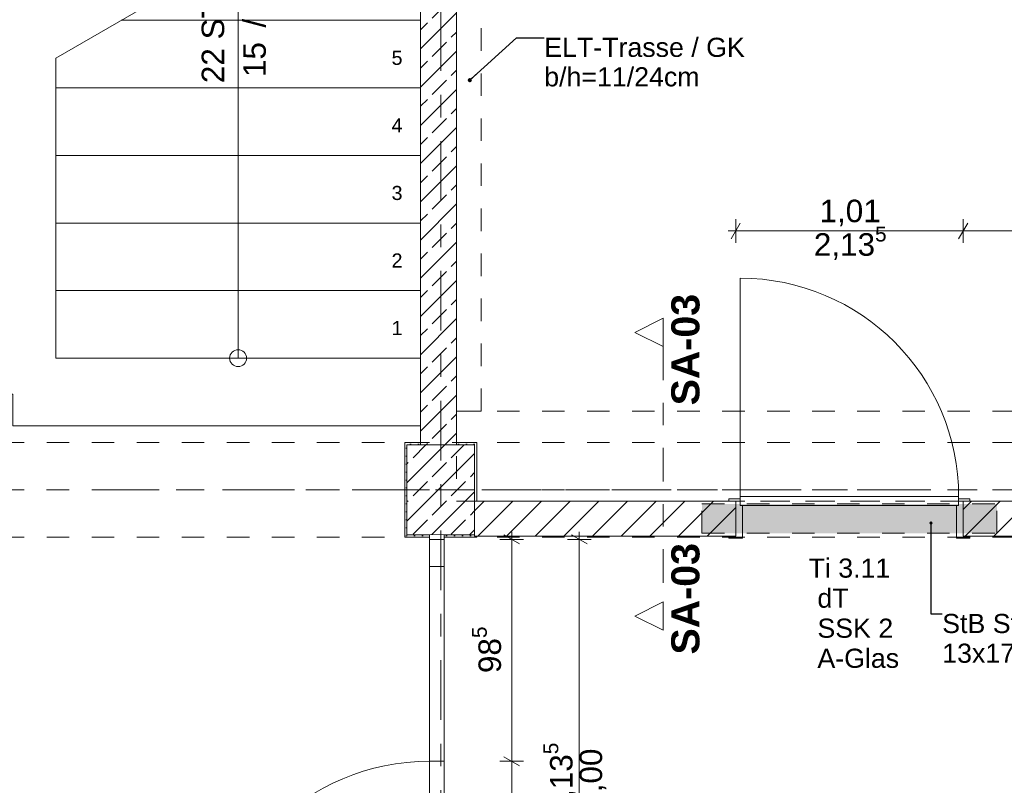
# Model space of a CAD drawing. Header units: metres. Extents: x -4 to 99, y -11 to 17.
# Tile 235 of 256: x 13.06 to 17.43, y 6.99 to 10.39. Entities that reach past the tile are written whole.
import ezdxf

# ---------------------------------------------------------------- set-up
doc = ezdxf.new("R2010")
doc.units = ezdxf.units.M
doc.header["$MEASUREMENT"] = 0
for name, pattern in [('Achse', [0.2, 0.1, -0.05, 0, -0.05]), ('Punktlinie eng', [0.0375, 0.0125, -0.025]), ('Schnittlinie', [0.3, 0.15, -0.075, 0, -0.075]), ('Strichlinie doppelt', [0.546806, 0.264583, -0.105833, 0.070556, -0.105833]), ('Strichlinie eng', [0.115, 0.075, -0.04]), ('Untersicht', [0.1, 0.075, -0.025]), ('Wipeout_Contour', [1, 0, -1])]:
    doc.linetypes.add(name, pattern=pattern)
for name, color, linetype in [('152 - Bemaßung_ Beschriftung.Ausbau', 7, 'Continuous'), ('203 - Marker.Schnitt - Ausbaudetail SA', 7, 'Continuous'), ('451 - Universal.Achsen Raster', 7, 'Continuous'), ('603 - Struktur.Bodenplatte_ Decke Roh', 7, 'Continuous'), ('605 - Struktur.Wand Innen', 7, 'Continuous'), ('607 - Struktur.Stütze', 7, 'Continuous'), ('608 - Struktur.Träger', 7, 'Continuous'), ('610 - Struktur.Treppe_ Rampe', 7, 'Continuous'), ('650 - Abdeckung.Fußboden Aufbau', 7, 'Continuous'), ('Neubau_152 - Bemaßung_ Beschriftung.Ausbau', 7, 'Continuous'), ('Neubau_615 - Struktur.Sturz', 7, 'Continuous'), ('Neubau_653 - Abdeckung.TB Verkofferung', 7, 'Continuous')]:
    doc.layers.add(name, color=color, linetype=linetype)
doc.styles.add('ERSTELLTER_STIL_1', font='txt')
doc.styles.add('ERSTELLTER_STIL_2', font='txt')
doc.dimstyles.new('ERSTELLTER_STIL__1', dxfattribs={"dimtxt": 0.1, "dimasz": 0.0532, "dimexe": 0.18, "dimexo": 0.0625, "dimgap": 0, "dimtad": 1, "dimzin": 0, "dimdsep": 46, "dimtxsty": 'ERSTELLTER_STIL_2', "dimblk": 'ARROWHEAD_2', "dimblk1": 'ARROWHEAD_2', "dimblk2": 'ARROWHEAD_2', "dimcen": 0.09, "dimse1": 1, "dimse2": 1, "dimclrd": 7, "dimclre": 7, "dimclrt": 7, "dimazin": 0, "dimtfac": 1, "dimtdec": 4, "dimtmove": 0, "dimatfit": 3, "dimfxl": 1, "dimtolj": 1, "dimtzin": 0, "dimarcsym": 0})
doc.dimstyles.new('ERSTELLTER_STIL__2', dxfattribs={"dimtxt": 0.1, "dimasz": 0.0532, "dimexe": 0.18, "dimexo": 0.0625, "dimgap": 0, "dimtad": 1, "dimtih": 1, "dimtoh": 1, "dimzin": 0, "dimdsep": 46, "dimtxsty": 'ERSTELLTER_STIL_2', "dimblk": 'ARROWHEAD_2', "dimblk1": 'ARROWHEAD_2', "dimblk2": 'ARROWHEAD_2', "dimcen": 0.09, "dimse1": 1, "dimse2": 1, "dimclrd": 7, "dimclre": 7, "dimclrt": 7, "dimazin": 0, "dimtfac": 1, "dimtdec": 4, "dimtmove": 0, "dimatfit": 3, "dimfxl": 1, "dimtolj": 1, "dimtzin": 0, "dimarcsym": 0})
doc.dimstyles.new('ERSTELLTER_STIL__6', dxfattribs={"dimtxt": 0.18, "dimasz": 0.03648, "dimexe": 0.18, "dimexo": 0.0625, "dimgap": 0, "dimtad": 0, "dimtih": 1, "dimtoh": 1, "dimdec": 4, "dimzin": 0, "dimdsep": 46, "dimcen": 0.09, "dimadec": 0, "dimazin": 0, "dimtfac": 1, "dimtdec": 4, "dimtmove": 0, "dimatfit": 3, "dimldrblk": 'ARROWHEAD_11', "dimfxl": 1, "dimtolj": 1, "dimtzin": 0, "dimarcsym": 0})
doc.dimstyles.new('ERSTELLTER_STIL__7', dxfattribs={"dimtxt": 0.18, "dimasz": 0.02736, "dimexe": 0.18, "dimexo": 0.0625, "dimgap": 0, "dimtad": 0, "dimtih": 1, "dimtoh": 1, "dimdec": 4, "dimzin": 0, "dimdsep": 46, "dimcen": 0.09, "dimadec": 0, "dimazin": 0, "dimtfac": 1, "dimtdec": 4, "dimtmove": 0, "dimatfit": 3, "dimldrblk": 'ARROWHEAD_11', "dimfxl": 1, "dimtolj": 1, "dimtzin": 0, "dimarcsym": 0})
pattern_1 = [(45, (0, 0), (-0.0848528, 0.0848528), []), (45, (-0.04243, 0.04243), (-0.0848528, 0.0848528), [0.09, -0.03])]
pattern_2 = [(45, (0, 0), (-0.01767767, 0.01767767), [0, -0.025])]
pattern_3 = [(45, (0, 0), (-0.0636396, 0.0636396), [])]

# ---------------------------------------------------------------- blocks, each defined once
blk = doc.blocks.new('*D168')
at = {"layer": '152 - Bemaßung_ Beschriftung.Ausbau', "color": 7, "linetype": 'Continuous', "lineweight": 5}
for p, q in [((15.2975, 7.095), (15.1925, 7.095)), ((15.21, 7.1152), (15.28, 7.0748)), ((15.245, 6.105), (15.245, 7.095)), ((15.21, 6.1252), (15.28, 6.0848)), ((15.2975, 6.105), (15.1925, 6.105))]:
    blk.add_line(p, q, dxfattribs=at)
at = {"layer": '152 - Bemaßung_ Beschriftung.Ausbau', "color": 7, "lineweight": 5, "insert": (15.225, 6.5241), "char_height": 0.1, "attachment_point": 7, "rotation": 90, "style": 'ERSTELLTER_STIL_2'}
blk.add_mtext('\\A1;{\\pql;\\fArial|b0|i0|c0|p38;99}', dxfattribs=at)
blk = doc.blocks.new('ARROWHEAD_2')
at = {"color": 0, "linetype": 'Continuous', "lineweight": 0}
for p, q in [((0, 0), (-1, 0)), ((-0.378, -0.655), (0.378, 0.655))]:
    blk.add_line(p, q, dxfattribs=at)
blk = doc.blocks.new('*D169')
at = {"layer": '152 - Bemaßung_ Beschriftung.Ausbau', "color": 7, "linetype": 'Continuous', "lineweight": 5}
for p, q in [((15.28, 8.0598), (15.21, 8.1002)), ((15.245, 8.08), (15.245, 8.1142)), ((15.2975, 8.08), (15.1925, 8.08)), ((15.245, 7.095), (15.245, 8.08)), ((15.2975, 7.095), (15.1925, 7.095)), ((15.21, 7.1152), (15.28, 7.0748))]:
    blk.add_line(p, q, dxfattribs=at)
at = {"layer": '152 - Bemaßung_ Beschriftung.Ausbau', "color": 7, "lineweight": 5, "insert": (15.2267, 7.4866), "char_height": 0.1, "attachment_point": 7, "rotation": 90, "style": 'ERSTELLTER_STIL_2'}
blk.add_mtext('\\A1;{\\pql;\\fArial|b0|i0|c0|p38;98\\fArial|b0|i0|c0|p38;\\A1{\\H.66x;\\S5^  ;}}', dxfattribs=at)
blk = doc.blocks.new('*D170')
at = {"layer": '152 - Bemaßung_ Beschriftung.Ausbau', "color": 7, "linetype": 'Continuous', "lineweight": 5}
for p, q in [((15.58, 8.0598), (15.51, 8.1002)), ((15.545, 8.08), (15.545, 8.1142)), ((15.5975, 8.08), (15.4925, 8.08)), ((15.545, 5.945), (15.545, 8.08)), ((15.51, 5.9652), (15.58, 5.9248)), ((15.5975, 5.945), (15.4925, 5.945)), ((15.545, 5.9108), (15.545, 5.945))]:
    blk.add_line(p, q, dxfattribs=at)
at = {"layer": '152 - Bemaßung_ Beschriftung.Ausbau', "color": 7, "lineweight": 5, "char_height": 0.1, "attachment_point": 7, "rotation": 90, "style": 'ERSTELLTER_STIL_2'}
for s, insert in [('\\A1;{\\pql;\\fArial|b0|i0|c0|p38;2,13\\fArial|b0|i0|c0|p38;\\A1{\\H.66x;\\S5^  ;}}', (15.5444, 6.8544)), ('\\A1;{\\pql;\\fArial|b0|i0|c0|p38;3,00}', (15.665, 6.8795))]:
    blk.add_mtext(s, dxfattribs=dict(at, insert=insert))
blk = doc.blocks.new('ARROWHEAD_11')
at = {"color": 0, "linetype": 'Continuous', "lineweight": 0}
blk.add_line((0, 0), (-1, 0), dxfattribs=at)
at = {"color": 0, "linetype": 'Continuous', "lineweight": 0, "const_width": 0.25, "flags": 128}
blk.add_lwpolyline([(-0.125, 0, 1), (0.125, 0, 1)], format="xyb", close=True, dxfattribs=at)
blk = doc.blocks.new('*D573')
at = {"layer": '152 - Bemaßung_ Beschriftung.Ausbau', "color": 7, "linetype": 'Continuous', "lineweight": 5}
for p, q in [((16.24, 9.3975), (16.24, 9.5025)), ((17.25, 9.3975), (17.25, 9.5025)), ((16.2058, 9.45), (16.24, 9.45)), ((16.2602, 9.485), (16.2198, 9.415)), ((16.24, 9.45), (17.25, 9.45)), ((17.2702, 9.485), (17.2298, 9.415))]:
    blk.add_line(p, q, dxfattribs=at)
at = {"layer": '152 - Bemaßung_ Beschriftung.Ausbau', "color": 7, "lineweight": 5, "char_height": 0.1, "attachment_point": 7, "style": 'ERSTELLTER_STIL_2'}
for s, insert in [('\\A1;{\\pql;\\fArial|b0|i0|c0|p38;2,13\\fArial|b0|i0|c0|p38;\\A1{\\H.66x;\\S5^  ;}}', (16.5869, 9.3105)), ('\\A1;{\\pql;\\fArial|b0|i0|c0|p38;1,01}', (16.612, 9.47))]:
    blk.add_mtext(s, dxfattribs=dict(at, insert=insert))
blk = doc.blocks.new('*D574')
at = {"layer": '152 - Bemaßung_ Beschriftung.Ausbau', "color": 7, "linetype": 'Continuous', "lineweight": 5}
for p, q in [((17.25, 9.3975), (17.25, 9.5025)), ((18.38, 9.3975), (18.38, 9.5025)), ((17.2702, 9.485), (17.2298, 9.415)), ((17.25, 9.45), (18.38, 9.45)), ((18.3598, 9.415), (18.4002, 9.485)), ((18.38, 9.45), (18.4142, 9.45))]:
    blk.add_line(p, q, dxfattribs=at)
at = {"layer": '152 - Bemaßung_ Beschriftung.Ausbau', "color": 7, "lineweight": 5, "insert": (17.682, 9.47), "char_height": 0.1, "attachment_point": 7, "style": 'ERSTELLTER_STIL_2'}
blk.add_mtext('\\A1;{\\pql;\\fArial|b0|i0|c0|p38;1,13}', dxfattribs=at)

msp = doc.modelspace()

# ---------------------------------------------------------------- hatches: boundary and pattern name
at = {"layer": '607 - Struktur.Stütze', "linetype": 'Continuous', "lineweight": 0, "true_color": 0x000000}
h = msp.add_hatch(dxfattribs=at)
h.set_pattern_fill('Gips_0001', color=18, style=0, pattern_type=2)
h.set_pattern_definition(pattern_2)
h.paths.add_polyline_path([(14.84, 8.51), (14.77, 8.51), (14.77, 8.09), (14.88, 8.09), (14.88, 8.1), (14.78, 8.1), (14.78, 8.5), (14.84, 8.5)])
h = msp.add_hatch(dxfattribs=at)
h.set_pattern_fill('Beton__Stahlbeton_0001', color=18, style=0, pattern_type=2)
h.set_pattern_definition(pattern_1)
h.paths.add_polyline_path([(14.78, 8.1), (15.08, 8.1), (15.08, 8.5), (14.78, 8.5)])
h = msp.add_hatch(dxfattribs=at)
h.set_pattern_fill('Gips_0001', color=18, style=0, pattern_type=2)
h.set_pattern_definition(pattern_2)
h.paths.add_polyline_path([(15.08, 8.1), (14.945, 8.1), (14.945, 8.09), (15.09, 8.09), (15.09, 8.095), (15.08, 8.095), (15.08, 8.25), (15.09, 8.25), (15.09, 8.51), (15, 8.51), (15, 8.5), (15.08, 8.5)])

# ---------------------------------------------------------------- linework, layer by layer
at = {"layer": '451 - Universal.Achsen Raster', "color": 160, "linetype": 'Strichlinie doppelt', "lineweight": 9, "true_color": 0x3232ff}
msp.add_line((64.935, 8.3), (-3.175, 8.3), dxfattribs=at)
at = {"layer": '605 - Struktur.Wand Innen', "color": 1, "linetype": 'Continuous', "lineweight": 13}
for p, q in [((16.27, 8.085), (16.27, 8.23)), ((17.22, 8.085), (17.22, 8.23))]:
    msp.add_line(p, q, dxfattribs=at)
at = {"layer": '605 - Struktur.Wand Innen', "color": 7, "linetype": 'Continuous', "lineweight": 13}
for p, q in [((14.945, 7.96), (14.88, 7.96)), ((14.88, 7.96), (14.945, 7.96)), ((14.88, 7.095), (14.88, 7.96)), ((14.88, 7.96), (14.88, 7.095)), ((14.945, 7.96), (14.945, 7.095)), ((14.945, 7.095), (14.88, 7.095)), ((14.88, 7.095), (14.945, 7.095)), ((14.88, 6.105), (14.88, 7.095)), ((14.945, 7.095), (14.945, 6.105))]:
    msp.add_line(p, q, dxfattribs=at)
at = {"layer": '605 - Struktur.Wand Innen', "color": 7, "linetype": 'Continuous', "lineweight": 18, "flags": 128}
msp.add_lwpolyline([(15, 8.5), (15, 13)], dxfattribs=at)
at = {"layer": '605 - Struktur.Wand Innen', "color": 7, "linetype": 'Continuous', "lineweight": 9}
msp.add_arc((14.88, 6.105), 0.99, 90, 180, dxfattribs=at)
at = {"layer": '607 - Struktur.Stütze', "color": 7, "linetype": 'Continuous', "lineweight": 5, "flags": 128}
for points in [[(14.84, 8.51), (14.77, 8.51), (14.77, 8.09), (14.88, 8.09)], [(15.09, 8.25), (15.09, 8.51), (15, 8.51)], [(14.945, 8.09), (15.09, 8.09), (15.09, 8.095)]]:
    msp.add_lwpolyline(points, dxfattribs=at)
at = {"layer": '607 - Struktur.Stütze', "color": 7, "linetype": 'Continuous', "lineweight": 13, "flags": 128}
msp.add_lwpolyline([(14.78, 8.1), (15.08, 8.1), (15.08, 8.5), (14.78, 8.5)], close=True, dxfattribs=at)
at = {"layer": '608 - Struktur.Träger', "color": 7, "linetype": 'Untersicht', "lineweight": 13}
msp.add_line((0.38, 8.51), (61.88, 8.51), dxfattribs=at)
at = {"layer": '608 - Struktur.Träger', "color": 7, "linetype": 'Achse', "lineweight": 9}
msp.add_line((0.38, 8.3), (61.88, 8.3), dxfattribs=at)
at = {"layer": '650 - Abdeckung.Fußboden Aufbau', "color": 7, "linetype": 'Continuous', "lineweight": 13, "flags": 128}
for points in [[(18.37, 8.25), (18.37, 8.51), (18.48, 8.51), (18.48, 12.99), (18.37, 12.99), (18.37, 13.445), (15.09, 13.445), (15.09, 12.99), (15, 12.99), (15, 8.51)], [(16.24, 8.25), (16.24, 8.095), (15.09, 8.095), (15.09, 8.09), (14.77, 8.09), (14.77, 8.51), (14.84, 8.51), (14.84, 8.585), (13.03, 8.585), (13.03, 8.725), (11.41, 8.725), (11.41, 8.51), (11.49, 8.51), (11.49, 8.09), (11.17, 8.09), (11.17, 8.105), (9.99, 8.105), (9.99, 8.24)], [(15, 8.51), (15.09, 8.51), (15.09, 8.25), (16.24, 8.25)], [(17.25, 8.25), (18.37, 8.25)], [(27.01, 8.25), (27.01, 8.095), (25.89, 8.095), (25.89, 8.09), (25.57, 8.09), (25.57, 8.095), (18.69, 8.095), (18.69, 8.09), (18.37, 8.09), (18.37, 8.095), (17.25, 8.095), (17.25, 8.25)]]:
    msp.add_lwpolyline(points, dxfattribs=at)
at = {"layer": '650 - Abdeckung.Fußboden Aufbau', "color": 7, "linetype": 'Strichlinie eng', "lineweight": 13, "flags": 128}
msp.add_lwpolyline([(17.25, 8.25), (16.24, 8.25)], dxfattribs=at)
at = {"layer": 'Neubau_653 - Abdeckung.TB Verkofferung', "color": 1, "linetype": 'Untersicht', "lineweight": 9}
for p, q in [((15, 8.6495), (15, 12.69)), ((15.11, 8.6495), (15.11, 12.69)), ((18.48, 8.6495), (15, 8.6495)), ((15, 8.6495), (15, 8.25)), ((15.11, 8.6495), (15, 8.6495)), ((18.48, 8.25), (15, 8.25))]:
    msp.add_line(p, q, dxfattribs=at)

# ---------------------------------------------------------------- texts
at = {"layer": '203 - Marker.Schnitt - Ausbaudetail SA', "color": 7, "lineweight": 13, "char_height": 0.125, "rotation": 90, "style": 'ERSTELLTER_STIL_1'}
for s, insert, attachment_point in [('\\A1;{\\pql;\\pt0;\\fArial|b1|i0|c0|p38;SA-03}', (16.0809, 8.6754), 7), ('\\A1;{\\pqr;\\pt0;\\fArial|b1|i0|c0|p38;SA-03}', (16.0809, 8.0641), 9)]:
    msp.add_mtext(s, dxfattribs=dict(at, insert=insert, attachment_point=attachment_point))
at = {"layer": '605 - Struktur.Wand Innen', "color": 1, "lineweight": 9, "char_height": 0.085, "style": 'ERSTELLTER_STIL_2'}
for s, insert, attachment_point in [('\\A1;{\\pqc;\\pt0;\\fArial|b0|i0|c0|p38;Ti 3.11}', (16.745, 7.9091), 8), ('\\A1;{\\pqr;\\pt0;\\fArial|b0|i0|c0|p38;}', (16.5375, 7.8814), 3), ('\\A1;{\\pql;\\pt0;\\fArial|b0|i0|c0|p38;dT}', (16.6028, 7.862), 1), ('\\A1;{\\pqr;\\pt0;\\fArial|b0|i0|c0|p38;}', (16.5375, 7.7479), 3), ('\\A1;{\\pql;\\pt0;\\fArial|b0|i0|c0|p38;SSK 2}', (16.6028, 7.7284), 1), ('\\A1;{\\pqr;\\pt0;\\fArial|b0|i0|c0|p38;}', (16.5375, 7.6143), 3), ('\\A1;{\\pql;\\pt0;\\fArial|b0|i0|c0|p38;A-Glas}', (16.6028, 7.5949), 1)]:
    msp.add_mtext(s, dxfattribs=dict(at, insert=insert, attachment_point=attachment_point))
at = {"layer": 'Neubau_152 - Bemaßung_ Beschriftung.Ausbau', "color": 1, "linetype": 'Continuous', "lineweight": 13, "insert": (15.3896, 10.3076), "char_height": 0.085, "attachment_point": 1, "line_spacing_factor": 0.924256, "style": 'ERSTELLTER_STIL_2'}
msp.add_mtext('\\A1;{\\pql;\\fArial|b0|i0|c0|p38;ELT-Trasse / GK\\P\\pql;\\fArial|b0|i0|c0|p38;b/h=\\fArial|b0|i0|c0|p38;11\\fArial|b0|i0|c0|p38;/\\fArial|b0|i0|c0|p38;24\\fArial|b0|i0|c0|p38;cm}', dxfattribs=at)
at = {"layer": 'Neubau_152 - Bemaßung_ Beschriftung.Ausbau', "color": 7, "linetype": 'Continuous', "lineweight": 9, "insert": (17.1571, 7.7493), "char_height": 0.085, "attachment_point": 1, "line_spacing_factor": 0.931204, "style": 'ERSTELLTER_STIL_2'}
msp.add_mtext('\\A1;{\\pql;\\fArial|b0|i0|c0|p38;StB Sturz\\fArial|b0|i0|c0|p38; nach Aufmaß\\P\\pql;\\fArial|b0|i0|c0|p38;13\\fArial|b0|i0|c0|p38;x\\fArial|b0|i0|c0|p38;17\\fArial|b0|i0|c0|p38;x\\fArial|b0|i0|c0|p38;131\\fArial|b0|i0|c0|p38;cm}', dxfattribs=at)

# ---------------------------------------------------------------- dimensions: what is measured, and where the dimension line sits
at = {"layer": '152 - Bemaßung_ Beschriftung.Ausbau', "color": 7, "linetype": 'Continuous', "lineweight": 5}
dim = msp.add_linear_dim(base=(15.245, 7.095), p1=(14.88, 6.105), p2=(14.88, 7.095), angle=90, dimstyle='ERSTELLTER_STIL__1', dxfattribs=at)
dim.commit()
dim.dimension.update_dxf_attribs({"geometry": '*D168', "text_midpoint": (15.175, 6.6003), "dimtype": 160, "text_rotation": 90})

# ---------------------------------------------------------------- leaders
at = {"layer": 'Neubau_152 - Bemaßung_ Beschriftung.Ausbau', "color": 1, "linetype": 'Continuous', "lineweight": 13, "annotation_type": 0, "has_hookline": 1, "hookline_direction": 0, "text_width": 0.8805}
msp.add_leader([(15.059, 10.1193), (15.2667, 10.3076), (15.3896, 10.3076)], dimstyle='ERSTELLTER_STIL__6', dxfattribs=at)

# ---------------------------------------------------------------- wipeouts: each hides what was drawn before it
at = {"color": 254, "linetype": 'Wipeout_Contour', "lineweight": 0, "ltscale": 68.203036}
msp.add_wipeout([(13.22, 8.885), (14.84, 8.885), (14.84, 11.1526), (13.22, 10.2173)], dxfattribs=at).dxf.layer = '610 - Struktur.Treppe_ Rampe'

# ---------------------------------------------------------------- next in the draw order: hatches: boundary and pattern name
at = {"layer": '605 - Struktur.Wand Innen', "linetype": 'Continuous', "lineweight": 0, "true_color": 0x000000}
h = msp.add_hatch(dxfattribs=at)
h.set_pattern_fill('Beton__Stahlbeton_0001', color=18, style=0, pattern_type=2)
h.set_pattern_definition(pattern_1)
h.paths.add_polyline_path([(14.84, 13), (14.84, 8.5), (15, 8.5), (15, 13)])

# ---------------------------------------------------------------- next in the draw order: linework, layer by layer
at = {"layer": '603 - Struktur.Bodenplatte_ Decke Roh', "color": 7, "linetype": 'Continuous', "lineweight": 18, "flags": 128}
msp.add_lwpolyline([(47.48, 13.695), (14.78, 13.695), (14.78, 13), (14.84, 13), (14.84, 8.585), (13.03, 8.585), (13.03, 8.725), (11.41, 8.725), (11.41, 13), (11.48, 13), (11.48, 13.695), (-0.015, 13.695), (-0.015, 0.005)], dxfattribs=at)
at = {"layer": '605 - Struktur.Wand Innen', "color": 7, "linetype": 'Continuous', "lineweight": 18, "flags": 128}
msp.add_lwpolyline([(14.84, 13), (14.84, 8.5)], dxfattribs=at)
at = {"layer": '610 - Struktur.Treppe_ Rampe', "color": 7, "linetype": 'Continuous', "lineweight": 18}
for p, q in [((13.22, 10.2173), (14.84, 11.1526)), ((14.03, 9.185), (14.03, 10.685)), ((14.03, 8.885), (14.03, 9.185))]:
    msp.add_line(p, q, dxfattribs=at)
at = {"layer": '610 - Struktur.Treppe_ Rampe', "color": 7, "linetype": 'Continuous', "lineweight": 13}
for p, q in [((14.84, 8.885), (14.84, 11.1526)), ((14.84, 10.385), (14.84, 10.685)), ((14.84, 10.385), (13.5104, 10.385)), ((13.5104, 10.385), (14.84, 10.385)), ((14.84, 10.085), (14.84, 10.385)), ((13.22, 10.2173), (13.22, 8.885)), ((13.22, 10.2173), (13.22, 10.085)), ((14.84, 10.085), (13.22, 10.085)), ((13.22, 10.085), (13.22, 9.785)), ((13.22, 10.085), (14.84, 10.085)), ((14.84, 9.785), (14.84, 10.085)), ((14.84, 9.785), (13.22, 9.785)), ((13.22, 9.785), (13.22, 9.485)), ((13.22, 9.785), (14.84, 9.785)), ((14.84, 9.485), (14.84, 9.785)), ((14.84, 9.485), (13.22, 9.485)), ((13.22, 9.485), (13.22, 9.185)), ((13.22, 9.485), (14.84, 9.485)), ((14.84, 9.185), (14.84, 9.485)), ((14.84, 9.185), (13.22, 9.185)), ((13.22, 9.185), (13.22, 8.885)), ((13.22, 9.185), (14.84, 9.185)), ((14.84, 8.885), (14.84, 9.185)), ((13.22, 8.885), (14.84, 8.885)), ((13.22, 8.885), (14.84, 8.885))]:
    msp.add_line(p, q, dxfattribs=at)
at = {"layer": '610 - Struktur.Treppe_ Rampe', "color": 7, "linetype": 'Strichlinie eng', "lineweight": 9}
for p, q in [((13.5104, 10.385), (14.84, 10.385)), ((13.22, 10.085), (14.84, 10.085)), ((13.22, 9.785), (14.84, 9.785)), ((13.22, 9.485), (14.84, 9.485)), ((13.22, 9.185), (14.84, 9.185))]:
    msp.add_line(p, q, dxfattribs=at)
at = {"layer": '610 - Struktur.Treppe_ Rampe', "color": 7, "linetype": 'Continuous', "lineweight": 18}
for start, end in [(0, 180), (180, 0)]:
    msp.add_arc((14.03, 8.885), 0.0375, start, end, dxfattribs=at)

# ---------------------------------------------------------------- next in the draw order: texts
at = {"layer": '610 - Struktur.Treppe_ Rampe', "color": 7, "lineweight": 9, "char_height": 0.1, "rotation": 90, "style": 'ERSTELLTER_STIL_2'}
for s, insert, attachment_point in [('\\A1;{\\pqc;\\pt0,0.05;\\fArial|b0|i0|c0|p38;\\fArial|b0|i0|c0|p38;15\\fArial|b0|i0|c0|p38;\\A1{\\H.66x;\\S^  ;}\\fArial|b0|i0|c0|p38;\\fArial|b0|i0|c0|p38; / \\fArial|b0|i0|c0|p38;30\\fArial|b0|i0|c0|p38;\\A1{\\H.66x;\\S^  ;}\\fArial|b0|i0|c0|p38;\\fArial|b0|i0|c0|p38;\\fArial|b0|i0|c0|p38;\\fArial|b0|i0|c0|p38;\\A1{\\H.66x;\\S^  ;}\\fArial|b0|i0|c0|p38;}', (14.0529, 10.385), 2), ('\\A1;{\\pqc;\\pt0,0.05;\\fArial|b0|i0|c0|p38;22 STG\\fArial|b0|i0|c0|p38;\\fArial|b0|i0|c0|p38;\\A1{\\H.66x;\\S^  ;}\\fArial|b0|i0|c0|p38;\\fArial|b0|i0|c0|p38;\\fArial|b0|i0|c0|p38;\\fArial|b0|i0|c0|p38;\\A1{\\H.66x;\\S^  ;}\\fArial|b0|i0|c0|p38;\\fArial|b0|i0|c0|p38;\\fArial|b0|i0|c0|p38;\\fArial|b0|i0|c0|p38;\\A1{\\H.66x;\\S^  ;}\\fArial|b0|i0|c0|p38;}', (13.9974, 10.385), 8)]:
    msp.add_mtext(s, dxfattribs=dict(at, insert=insert, attachment_point=attachment_point))
at = {"layer": '610 - Struktur.Treppe_ Rampe', "color": 7, "lineweight": 9, "char_height": 0.0625, "attachment_point": 4, "style": 'ERSTELLTER_STIL_2'}
for s, insert in [('\\A1;{\\pql;\\fArial|b0|i0|c0|p38;5}', (14.7116, 10.218)), ('\\A1;{\\pql;\\fArial|b0|i0|c0|p38;4}', (14.7116, 9.9186)), ('\\A1;{\\pql;\\fArial|b0|i0|c0|p38;3}', (14.7116, 9.618)), ('\\A1;{\\pql;\\fArial|b0|i0|c0|p38;2}', (14.7116, 9.3186)), ('\\A1;{\\pql;\\fArial|b0|i0|c0|p38;1}', (14.7116, 9.0186))]:
    msp.add_mtext(s, dxfattribs=dict(at, insert=insert))

# ---------------------------------------------------------------- next in the draw order: wipeouts: each hides what was drawn before it
at = {"color": 254, "linetype": 'Wipeout_Contour', "lineweight": 0, "ltscale": 70.663418}
msp.add_wipeout([(15.08, 8.095), (16.24, 8.095), (16.24, 8.25), (15.08, 8.25)], dxfattribs=at).dxf.layer = '605 - Struktur.Wand Innen'
at = {"color": 254, "linetype": 'Wipeout_Contour', "lineweight": 0, "ltscale": 78.407221}
msp.add_wipeout([(18.38, 8.25), (17.25, 8.25), (17.25, 8.095), (18.38, 8.095)], dxfattribs=at).dxf.layer = '605 - Struktur.Wand Innen'
at = {"color": 254, "linetype": 'Wipeout_Contour', "lineweight": 0, "ltscale": 67.88978}
msp.add_wipeout([(14.88, 8.1), (14.88, 8.08), (14.945, 8.08), (14.945, 8.1)], dxfattribs=at).dxf.layer = '605 - Struktur.Wand Innen'

# ---------------------------------------------------------------- next in the draw order: hatches: boundary and pattern name
at = {"layer": '605 - Struktur.Wand Innen', "linetype": 'Continuous', "lineweight": 0, "true_color": 0x000000}
h = msp.add_hatch(dxfattribs=at)
h.set_pattern_fill('MW_Ziegel_0001', color=18, style=0, pattern_type=2)
h.set_pattern_definition(pattern_3)
h.paths.add_polyline_path([(15.08, 8.095), (16.24, 8.095), (16.24, 8.25), (15.08, 8.25)])
h = msp.add_hatch(dxfattribs=at)
h.set_pattern_fill('MW_Ziegel_0001', color=18, style=0, pattern_type=2)
h.set_pattern_definition(pattern_3)
h.paths.add_polyline_path([(18.38, 8.25), (17.25, 8.25), (17.25, 8.095), (18.38, 8.095)])
h = msp.add_hatch(dxfattribs=at)
h.set_pattern_fill('MW_Ziegel_0001', color=18, style=0, pattern_type=2)
h.set_pattern_definition(pattern_3)
h.paths.add_polyline_path([(14.88, 8.1), (14.88, 8.08), (14.945, 8.08), (14.945, 8.1)])
at = {"layer": 'Neubau_615 - Struktur.Sturz', "linetype": 'Continuous', "lineweight": 0, "true_color": 0x3f0000}
msp.add_hatch(color=18, dxfattribs=at).paths.add_polyline_path([(16.09, 8.2375), (16.09, 8.1075), (17.4, 8.1075), (17.4, 8.2375)])

# ---------------------------------------------------------------- next in the draw order: linework, layer by layer
at = {"layer": '203 - Marker.Schnitt - Ausbaudetail SA', "color": 7, "linetype": 'Schnittlinie', "lineweight": 13}
msp.add_line((15.9176, 8.937), (15.9176, 7.8025), dxfattribs=at)
at = {"layer": '451 - Universal.Achsen Raster', "color": 160, "linetype": 'Strichlinie doppelt', "lineweight": 9, "true_color": 0x3232ff}
msp.add_line((14.93, -10.585), (14.93, 16.355), dxfattribs=at)
at = {"layer": '605 - Struktur.Wand Innen', "color": 1, "linetype": 'Continuous', "lineweight": 13}
for p, q in [((16.26, 8.27), (16.26, 9.24)), ((16.26, 8.23), (16.26, 8.27)), ((16.26, 8.27), (17.23, 8.27)), ((17.23, 8.27), (17.23, 8.23)), ((16.26, 8.26), (16.21, 8.26)), ((16.21, 8.26), (16.21, 8.25)), ((16.21, 8.25), (16.24, 8.25)), ((16.24, 8.25), (16.24, 8.095)), ((16.26, 8.23), (16.26, 8.26)), ((16.27, 8.23), (16.26, 8.23)), ((17.23, 8.23), (16.26, 8.23)), ((17.22, 8.23), (17.23, 8.23)), ((17.23, 8.23), (17.23, 8.26)), ((17.23, 8.26), (17.28, 8.26)), ((17.28, 8.25), (17.25, 8.25)), ((17.25, 8.25), (17.25, 8.095)), ((17.28, 8.26), (17.28, 8.25)), ((16.24, 8.095), (16.21, 8.095)), ((16.21, 8.095), (16.21, 8.085)), ((17.25, 8.095), (17.28, 8.095)), ((17.28, 8.095), (17.28, 8.085)), ((16.21, 8.085), (16.27, 8.085)), ((17.28, 8.085), (17.22, 8.085))]:
    msp.add_line(p, q, dxfattribs=at)
at = {"layer": '605 - Struktur.Wand Innen', "color": 7, "linetype": 'Continuous', "lineweight": 18}
for p, q in [((16.24, 8.25), (16.24, 8.095)), ((16.24, 8.25), (16.24, 8.095)), ((16.24, 8.25), (16.24, 8.095)), ((17.25, 8.25), (17.25, 8.095)), ((17.25, 8.25), (17.25, 8.095)), ((17.25, 8.25), (17.25, 8.095)), ((14.88, 8.08), (14.945, 8.08)), ((14.88, 8.08), (14.945, 8.08)), ((14.88, 8.08), (14.945, 8.08))]:
    msp.add_line(p, q, dxfattribs=at)
at = {"layer": '605 - Struktur.Wand Innen', "color": 7, "linetype": 'Continuous', "lineweight": 9}
for p, q in [((14.88, 8.08), (14.88, 5.945)), ((14.945, 8.08), (14.945, 5.945))]:
    msp.add_line(p, q, dxfattribs=at)
at = {"layer": '605 - Struktur.Wand Innen', "color": 7, "linetype": 'Continuous', "lineweight": 13}
for p, q in [((14.88, 7.96), (14.88, 8.08)), ((14.88, 8.08), (14.945, 8.08)), ((14.945, 8.08), (14.945, 7.96))]:
    msp.add_line(p, q, dxfattribs=at)
at = {"layer": '605 - Struktur.Wand Innen', "color": 7, "linetype": 'Continuous', "lineweight": 18, "flags": 128}
for points in [[(16.24, 8.25), (15.08, 8.25)], [(15.08, 8.25), (15.08, 8.095)], [(18.38, 8.25), (17.25, 8.25)], [(14.88, 8.1), (14.88, 8.08)], [(14.945, 8.08), (14.945, 8.1)], [(15.08, 8.095), (16.24, 8.095)], [(17.25, 8.095), (18.38, 8.095)]]:
    msp.add_lwpolyline(points, dxfattribs=at)
at = {"layer": '605 - Struktur.Wand Innen', "color": 1, "linetype": 'Continuous', "lineweight": 9}
msp.add_arc((16.26, 8.27), 0.97, 0, 90, dxfattribs=at)
at = {"layer": '608 - Struktur.Träger', "color": 7, "linetype": 'Untersicht', "lineweight": 13}
msp.add_line((0.38, 8.09), (61.88, 8.09), dxfattribs=at)
at = {"layer": 'Neubau_615 - Struktur.Sturz', "color": 1, "linetype": 'Punktlinie eng', "lineweight": 13}
for p, q in [((16.09, 8.2375), (17.4, 8.2375)), ((16.09, 8.1075), (16.09, 8.2375)), ((17.4, 8.1075), (17.4, 8.2375)), ((16.09, 8.1075), (17.4, 8.1075))]:
    msp.add_line(p, q, dxfattribs=at)

# ---------------------------------------------------------------- next in the draw order: dimensions: what is measured, and where the dimension line sits
at = {"layer": '152 - Bemaßung_ Beschriftung.Ausbau', "color": 7, "linetype": 'Continuous', "lineweight": 5}
for base, p1, p2, picture, middle in [((17.25, 9.45), (16.24, 8.26), (17.25, 8.26), '*D573', (16.7419, 9.52)), ((18.38, 9.45), (17.25, 8.26), (18.38, 8.5), '*D574', (17.8118, 9.52))]:
    dim = msp.add_linear_dim(base=base, p1=p1, p2=p2, dimstyle='ERSTELLTER_STIL__2', dxfattribs=at)
    dim.commit()
    dim.dimension.update_dxf_attribs({"geometry": picture, "text_midpoint": middle, "dimtype": 160})
for base, p1, picture, middle in [((15.245025, 8.08), (14.880025, 7.095), '*D169', (15.1750249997, 7.6978662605)), ((15.545025, 8.08), (14.880025, 5.945), '*D170', (15.4750249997, 7.1193704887))]:
    dim = msp.add_linear_dim(base=base, p1=p1, p2=(14.880025, 8.08), angle=90, dimstyle='ERSTELLTER_STIL__1', dxfattribs=at)
    dim.commit()
    dim.dimension.update_dxf_attribs({"geometry": picture, "text_midpoint": middle, "dimtype": 160, "text_rotation": 90})

# ---------------------------------------------------------------- next in the draw order: leaders
at = {"layer": 'Neubau_152 - Bemaßung_ Beschriftung.Ausbau', "color": 1, "linetype": 'Continuous', "lineweight": 13, "annotation_type": 0, "has_hookline": 1, "hookline_direction": 0, "text_width": 1.2306}
msp.add_leader([(17.1071, 8.1529), (17.1071, 7.7493), (17.1571, 7.7493)], dimstyle='ERSTELLTER_STIL__7', dxfattribs=at)

# ---------------------------------------------------------------- next in the draw order: wipeouts: each hides what was drawn before it
at = {"color": 254, "linetype": 'Wipeout_Contour', "lineweight": 0, "ltscale": 54.32495}
msp.add_wipeout([(15.9176, 9.062), (15.7926, 8.9995), (15.9176, 8.937)], dxfattribs=at).dxf.layer = '203 - Marker.Schnitt - Ausbaudetail SA'
at = {"color": 254, "linetype": 'Wipeout_Contour', "lineweight": 0, "ltscale": 52.549336}
msp.add_wipeout([(15.9176, 7.6775), (15.9176, 7.8025), (15.7926, 7.74)], dxfattribs=at).dxf.layer = '203 - Marker.Schnitt - Ausbaudetail SA'

# ---------------------------------------------------------------- next in the draw order: linework, layer by layer
at = {"layer": '203 - Marker.Schnitt - Ausbaudetail SA', "color": 7, "linetype": 'Continuous', "lineweight": 13, "flags": 128}
for points in [[(15.9176, 9.062), (15.9176, 8.937), (15.7926, 8.9995)], [(15.9176, 7.6775), (15.9176, 7.8025), (15.7926, 7.74)]]:
    msp.add_lwpolyline(points, close=True, dxfattribs=at)

doc.saveas('drawing.dxf')
